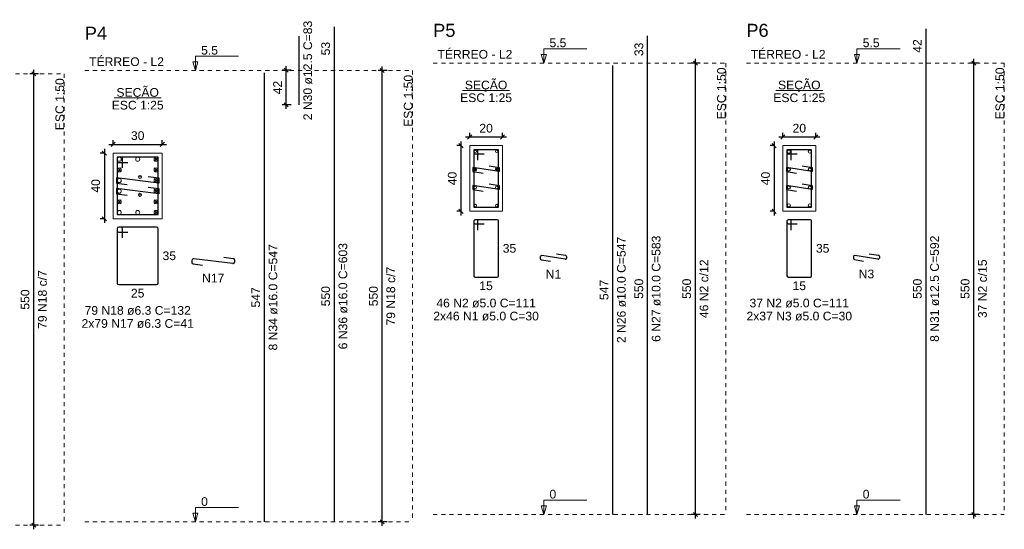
# Model space of a CAD drawing. Header units: millimetres. Extents: x 10 to 1250, y -62 to 528.
# Tile 122 of 256: x 193 to 217, y 166 to 179. Entities that reach past the tile are written whole.
import ezdxf

# ---------------------------------------------------------------- set-up
doc = ezdxf.new("R2010")
doc.units = ezdxf.units.MM
doc.header["$LTSCALE"] = 0.05
doc.linetypes.add('DOT', pattern=[6.35, 0, -6.35])
for name, color, linetype, lineweight in [('Descrição da armadura', 7, 'Continuous', 5), ('DT-Barras na forma', 2, 'Continuous', 30), ('DT-Barras no corte', 5, 'Continuous', 5), ('DT-Barras rebatidas', 2, 'Continuous', 30), ('DT-Cotas', 9, 'Continuous', 5), ('DT-Forma', 5, 'Continuous', 5), ('DT-Pontilhado', 9, 'DOT', 5), ('DT-Textos', 7, 'Continuous', 5), ('DT-Título', 3, 'Continuous', 20), ('Textos armaduras', 7, 'Continuous', 5)]:
    doc.layers.add(name, color=color, linetype=linetype, lineweight=lineweight)
doc.styles.add('Arial', font='arial.ttf')
doc.styles.get("Standard").update_dxf_attribs({"font": 'arial.ttf'})
doc.dimstyles.new('UM_25.000000', dxfattribs={"dimtxt": 0.18, "dimasz": 0.1, "dimexe": 0.1, "dimexo": 0.2, "dimgap": 0, "dimtad": 1, "dimtih": 1, "dimtoh": 1, "dimdec": 1, "dimlfac": 25, "dimzin": 0, "dimdsep": 46, "dimtxsty": 'Standard', "dimcen": 0.09, "dimdle": 0.1, "dimadec": 1, "dimazin": 2, "dimtfac": 1, "dimtdec": 4, "dimtofl": 0, "dimtmove": 0, "dimatfit": 3, "dimfxl": 1, "dimtolj": 1, "dimarcsym": 0})
doc.dimstyles.new('UM_50.000000', dxfattribs={"dimtxt": 0.18, "dimasz": 0.1, "dimexe": 0.1, "dimexo": 0.2, "dimgap": 0.1, "dimtad": 1, "dimdec": 1, "dimlfac": 50, "dimzin": 0, "dimdsep": 46, "dimtxsty": 'Standard', "dimblk": 'OBLIQUE', "dimcen": 0.09, "dimdle": 0.1, "dimadec": 1, "dimazin": 2, "dimtfac": 1, "dimtdec": 1, "dimtofl": 0, "dimtmove": 0, "dimatfit": 3, "dimldrblk": 'OBLIQUE', "dimfxl": 1, "dimtolj": 1, "dimarcsym": 1})

# ---------------------------------------------------------------- blocks, each defined once
blk = doc.blocks.new('_Oblique')
at = {"color": 0, "linetype": 'ByBlock', "lineweight": -2}
blk.add_line((-0.5, -0.5), (0.5, 0.5), dxfattribs=at)
blk = doc.blocks.new('*D1520')
at = {"layer": 'Defpoints', "color": 0, "transparency": 16777216}
for p in [(192.986, 177.447), (193.303, 177.447), (193.303, 166.447)]:
    blk.add_point(p, dxfattribs=at)
at = {"layer": 'DT-Cotas', "color": 0, "lineweight": -2, "transparency": 16777216}
for p, q in [((193.103, 177.447), (192.886, 177.447)), ((192.986, 166.347), (192.986, 177.547)), ((193.103, 166.447), (192.886, 166.447))]:
    blk.add_line(p, q, dxfattribs=at)
at = {"layer": 'DT-Cotas', "color": 0, "lineweight": -2, "transparency": 16777216, "xscale": 0.1, "yscale": 0.1, "zscale": 0.1}
for p, rotation in [((192.986, 177.447), 90), ((192.986, 166.447), 270)]:
    blk.add_blockref('_Oblique', p, dxfattribs=dict(at, rotation=rotation))
blk = doc.blocks.new('*D1521')
at = {"layer": 'Defpoints', "color": 0, "transparency": 16777216}
for p in [(192.986, 177.447), (193.303, 177.447), (193.303, 166.447)]:
    blk.add_point(p, dxfattribs=at)
at = {"layer": 'DT-Cotas', "color": 0, "lineweight": -2, "transparency": 16777216}
for p, q in [((193.103, 177.447), (192.886, 177.447)), ((192.986, 166.347), (192.986, 177.547)), ((193.103, 166.447), (192.886, 166.447))]:
    blk.add_line(p, q, dxfattribs=at)
at = {"layer": 'DT-Cotas', "color": 0, "lineweight": -2, "transparency": 16777216, "xscale": 0.1, "yscale": 0.1, "zscale": 0.1}
for p, rotation in [((192.986, 177.447), 90), ((192.986, 166.447), 270)]:
    blk.add_blockref('_Oblique', p, dxfattribs=dict(at, rotation=rotation))
blk = doc.blocks.new('*D1510')
at = {"layer": 'Defpoints', "color": 0, "transparency": 16777216}
for p in [(194.917, 175.517), (194.705, 173.917), (194.917, 173.917)]:
    blk.add_point(p, dxfattribs=at)
at = {"layer": 'DT-Cotas', "color": 0, "lineweight": -2, "transparency": 16777216}
for p, q in [((194.717, 175.517), (194.605, 175.517)), ((194.705, 175.617), (194.705, 173.817)), ((194.717, 173.917), (194.605, 173.917))]:
    blk.add_line(p, q, dxfattribs=at)
at = {"layer": 'DT-Cotas', "color": 0, "lineweight": -2, "transparency": 16777216, "xscale": 0.1, "yscale": 0.1, "zscale": 0.1}
for p, rotation in [((194.705, 175.517), 90), ((194.705, 173.917), 270)]:
    blk.add_blockref('_Oblique', p, dxfattribs=dict(at, rotation=rotation))
at = {"layer": 'DT-Cotas', "transparency": 16777216, "insert": (194.494, 174.717), "char_height": 0.2118, "attachment_point": 5, "rotation": 90, "style": 'Arial'}
blk.add_mtext('\\A1;40', dxfattribs=at)
blk = doc.blocks.new('*D1511')
at = {"layer": 'Defpoints', "color": 0, "transparency": 16777216}
for p in [(196.117, 175.729), (194.917, 175.517), (196.117, 175.517)]:
    blk.add_point(p, dxfattribs=at)
at = {"layer": 'DT-Cotas', "color": 0, "lineweight": -2, "transparency": 16777216}
for p, q in [((194.817, 175.729), (196.217, 175.729)), ((194.917, 175.717), (194.917, 175.829)), ((196.117, 175.717), (196.117, 175.829))]:
    blk.add_line(p, q, dxfattribs=at)
at = {"layer": 'DT-Cotas', "color": 0, "lineweight": -2, "transparency": 16777216, "xscale": 0.1, "yscale": 0.1, "zscale": 0.1, "rotation": 180}
blk.add_blockref('_Oblique', (194.917, 175.729), dxfattribs=at)
at = {"layer": 'DT-Cotas', "color": 0, "lineweight": -2, "transparency": 16777216, "xscale": 0.1, "yscale": 0.1, "zscale": 0.1}
blk.add_blockref('_Oblique', (196.117, 175.729), dxfattribs=at)
at = {"layer": 'DT-Cotas', "transparency": 16777216, "insert": (195.517, 175.941), "char_height": 0.2118, "attachment_point": 5, "rotation": 0.0057, "style": 'Arial'}
blk.add_mtext('\\A1;30', dxfattribs=at)
blk = doc.blocks.new('*D1512')
at = {"layer": 'Defpoints', "color": 0, "transparency": 16777216}
for p in [(199.138, 177.535), (199.455, 177.535), (199.455, 176.695)]:
    blk.add_point(p, dxfattribs=at)
at = {"layer": 'DT-Cotas', "color": 0, "lineweight": -2, "transparency": 16777216}
for p, q in [((199.138, 176.595), (199.138, 177.635)), ((199.255, 177.535), (199.038, 177.535)), ((199.255, 176.695), (199.038, 176.695))]:
    blk.add_line(p, q, dxfattribs=at)
at = {"layer": 'DT-Cotas', "color": 0, "lineweight": -2, "transparency": 16777216, "xscale": 0.1, "yscale": 0.1, "zscale": 0.1}
for p, rotation in [((199.138, 177.535), 90), ((199.138, 176.695), 270)]:
    blk.add_blockref('_Oblique', p, dxfattribs=dict(at, rotation=rotation))
at = {"layer": 'DT-Cotas', "transparency": 16777216, "insert": (198.926, 177.115), "char_height": 0.2118, "attachment_point": 5, "rotation": 90, "style": 'Arial'}
blk.add_mtext('\\A1;42', dxfattribs=at)
blk = doc.blocks.new('*D1513')
at = {"layer": 'Defpoints', "color": 0, "transparency": 16777216}
for p in [(201.477, 177.529), (201.795, 177.529), (201.795, 166.529)]:
    blk.add_point(p, dxfattribs=at)
at = {"layer": 'DT-Cotas', "color": 0, "lineweight": -2, "transparency": 16777216}
for p, q in [((201.477, 166.429), (201.477, 177.629)), ((201.595, 177.529), (201.377, 177.529)), ((201.595, 166.529), (201.377, 166.529))]:
    blk.add_line(p, q, dxfattribs=at)
at = {"layer": 'DT-Cotas', "color": 0, "lineweight": -2, "transparency": 16777216, "xscale": 0.1, "yscale": 0.1, "zscale": 0.1}
for p, rotation in [((201.477, 177.529), 90), ((201.477, 166.529), 270)]:
    blk.add_blockref('_Oblique', p, dxfattribs=dict(at, rotation=rotation))
blk = doc.blocks.new('*D1514')
at = {"layer": 'Defpoints', "color": 0, "transparency": 16777216}
for p in [(201.477, 177.529), (201.795, 177.529), (201.795, 166.529)]:
    blk.add_point(p, dxfattribs=at)
at = {"layer": 'DT-Cotas', "color": 0, "lineweight": -2, "transparency": 16777216}
for p, q in [((201.477, 166.429), (201.477, 177.629)), ((201.595, 177.529), (201.377, 177.529)), ((201.595, 166.529), (201.377, 166.529))]:
    blk.add_line(p, q, dxfattribs=at)
at = {"layer": 'DT-Cotas', "color": 0, "lineweight": -2, "transparency": 16777216, "xscale": 0.1, "yscale": 0.1, "zscale": 0.1}
for p, rotation in [((201.477, 177.529), 90), ((201.477, 166.529), 270)]:
    blk.add_blockref('_Oblique', p, dxfattribs=dict(at, rotation=rotation))
blk = doc.blocks.new('*D1515')
at = {"layer": 'Defpoints', "color": 0, "transparency": 16777216}
for p in [(203.609, 175.698), (203.397, 174.098), (203.609, 174.098)]:
    blk.add_point(p, dxfattribs=at)
at = {"layer": 'DT-Cotas', "color": 0, "lineweight": -2, "transparency": 16777216}
for p, q in [((203.409, 175.698), (203.297, 175.698)), ((203.397, 175.798), (203.397, 173.998)), ((203.409, 174.098), (203.297, 174.098))]:
    blk.add_line(p, q, dxfattribs=at)
at = {"layer": 'DT-Cotas', "color": 0, "lineweight": -2, "transparency": 16777216, "xscale": 0.1, "yscale": 0.1, "zscale": 0.1}
for p, rotation in [((203.397, 175.698), 90), ((203.397, 174.098), 270)]:
    blk.add_blockref('_Oblique', p, dxfattribs=dict(at, rotation=rotation))
at = {"layer": 'DT-Cotas', "transparency": 16777216, "insert": (203.185, 174.898), "char_height": 0.2118, "attachment_point": 5, "rotation": 90, "style": 'Arial'}
blk.add_mtext('\\A1;40', dxfattribs=at)
blk = doc.blocks.new('*D1516')
at = {"layer": 'Defpoints', "color": 0, "transparency": 16777216}
for p in [(203.609, 175.698), (204.409, 175.91), (204.409, 175.698)]:
    blk.add_point(p, dxfattribs=at)
at = {"layer": 'DT-Cotas', "color": 0, "lineweight": -2, "transparency": 16777216}
for p, q in [((203.609, 175.898), (203.609, 176.01)), ((204.409, 175.898), (204.409, 176.01)), ((203.509, 175.91), (204.509, 175.91))]:
    blk.add_line(p, q, dxfattribs=at)
at = {"layer": 'DT-Cotas', "color": 0, "lineweight": -2, "transparency": 16777216, "xscale": 0.1, "yscale": 0.1, "zscale": 0.1, "rotation": 180}
blk.add_blockref('_Oblique', (203.609, 175.91), dxfattribs=at)
at = {"layer": 'DT-Cotas', "color": 0, "lineweight": -2, "transparency": 16777216, "xscale": 0.1, "yscale": 0.1, "zscale": 0.1}
blk.add_blockref('_Oblique', (204.409, 175.91), dxfattribs=at)
at = {"layer": 'DT-Cotas', "transparency": 16777216, "insert": (204.009, 176.122), "char_height": 0.2118, "attachment_point": 5, "rotation": 0.0057, "style": 'Arial'}
blk.add_mtext('\\A1;20', dxfattribs=at)
blk = doc.blocks.new('*D1522')
at = {"layer": 'Defpoints', "color": 0, "transparency": 16777216}
for p in [(209.112, 177.71), (209.43, 177.71), (209.43, 166.71)]:
    blk.add_point(p, dxfattribs=at)
at = {"layer": 'DT-Cotas', "color": 0, "lineweight": -2, "transparency": 16777216}
for p, q in [((209.23, 177.71), (209.012, 177.71)), ((209.112, 166.61), (209.112, 177.81)), ((209.23, 166.71), (209.012, 166.71))]:
    blk.add_line(p, q, dxfattribs=at)
at = {"layer": 'DT-Cotas', "color": 0, "lineweight": -2, "transparency": 16777216, "xscale": 0.1, "yscale": 0.1, "zscale": 0.1}
for p, rotation in [((209.112, 177.71), 90), ((209.112, 166.71), 270)]:
    blk.add_blockref('_Oblique', p, dxfattribs=dict(at, rotation=rotation))
blk = doc.blocks.new('*D1523')
at = {"layer": 'Defpoints', "color": 0, "transparency": 16777216}
for p in [(209.112, 177.71), (209.43, 177.71), (209.43, 166.71)]:
    blk.add_point(p, dxfattribs=at)
at = {"layer": 'DT-Cotas', "color": 0, "lineweight": -2, "transparency": 16777216}
for p, q in [((209.23, 177.71), (209.012, 177.71)), ((209.112, 166.61), (209.112, 177.81)), ((209.23, 166.71), (209.012, 166.71))]:
    blk.add_line(p, q, dxfattribs=at)
at = {"layer": 'DT-Cotas', "color": 0, "lineweight": -2, "transparency": 16777216, "xscale": 0.1, "yscale": 0.1, "zscale": 0.1}
for p, rotation in [((209.112, 177.71), 90), ((209.112, 166.71), 270)]:
    blk.add_blockref('_Oblique', p, dxfattribs=dict(at, rotation=rotation))
blk = doc.blocks.new('*D1524')
at = {"layer": 'Defpoints', "color": 0, "transparency": 16777216}
for p in [(211.244, 175.698), (211.032, 174.098), (211.244, 174.098)]:
    blk.add_point(p, dxfattribs=at)
at = {"layer": 'DT-Cotas', "color": 0, "lineweight": -2, "transparency": 16777216}
for p, q in [((211.044, 175.698), (210.932, 175.698)), ((211.032, 175.798), (211.032, 173.998)), ((211.044, 174.098), (210.932, 174.098))]:
    blk.add_line(p, q, dxfattribs=at)
at = {"layer": 'DT-Cotas', "color": 0, "lineweight": -2, "transparency": 16777216, "xscale": 0.1, "yscale": 0.1, "zscale": 0.1}
for p, rotation in [((211.032, 175.698), 90), ((211.032, 174.098), 270)]:
    blk.add_blockref('_Oblique', p, dxfattribs=dict(at, rotation=rotation))
at = {"layer": 'DT-Cotas', "transparency": 16777216, "insert": (210.82, 174.898), "char_height": 0.2118, "attachment_point": 5, "rotation": 90, "style": 'Arial'}
blk.add_mtext('\\A1;40', dxfattribs=at)
blk = doc.blocks.new('*D1525')
at = {"layer": 'Defpoints', "color": 0, "transparency": 16777216}
for p in [(211.244, 175.698), (212.044, 175.91), (212.044, 175.698)]:
    blk.add_point(p, dxfattribs=at)
at = {"layer": 'DT-Cotas', "color": 0, "lineweight": -2, "transparency": 16777216}
for p, q in [((211.244, 175.898), (211.244, 176.01)), ((212.044, 175.898), (212.044, 176.01)), ((211.144, 175.91), (212.144, 175.91))]:
    blk.add_line(p, q, dxfattribs=at)
at = {"layer": 'DT-Cotas', "color": 0, "lineweight": -2, "transparency": 16777216, "xscale": 0.1, "yscale": 0.1, "zscale": 0.1, "rotation": 180}
blk.add_blockref('_Oblique', (211.244, 175.91), dxfattribs=at)
at = {"layer": 'DT-Cotas', "color": 0, "lineweight": -2, "transparency": 16777216, "xscale": 0.1, "yscale": 0.1, "zscale": 0.1}
blk.add_blockref('_Oblique', (212.044, 175.91), dxfattribs=at)
at = {"layer": 'DT-Cotas', "transparency": 16777216, "insert": (211.644, 176.122), "char_height": 0.2118, "attachment_point": 5, "rotation": 0.0057, "style": 'Arial'}
blk.add_mtext('\\A1;20', dxfattribs=at)
blk = doc.blocks.new('*D1526')
at = {"layer": 'Defpoints', "color": 0, "transparency": 16777216}
for p in [(215.9, 177.71), (216.217, 177.71), (216.217, 166.71)]:
    blk.add_point(p, dxfattribs=at)
at = {"layer": 'DT-Cotas', "color": 0, "lineweight": -2, "transparency": 16777216}
for p, q in [((216.017, 177.71), (215.8, 177.71)), ((215.9, 166.61), (215.9, 177.81)), ((216.017, 166.71), (215.8, 166.71))]:
    blk.add_line(p, q, dxfattribs=at)
at = {"layer": 'DT-Cotas', "color": 0, "lineweight": -2, "transparency": 16777216, "xscale": 0.1, "yscale": 0.1, "zscale": 0.1}
for p, rotation in [((215.9, 177.71), 90), ((215.9, 166.71), 270)]:
    blk.add_blockref('_Oblique', p, dxfattribs=dict(at, rotation=rotation))
blk = doc.blocks.new('*D1527')
at = {"layer": 'Defpoints', "color": 0, "transparency": 16777216}
for p in [(215.9, 177.71), (216.217, 177.71), (216.217, 166.71)]:
    blk.add_point(p, dxfattribs=at)
at = {"layer": 'DT-Cotas', "color": 0, "lineweight": -2, "transparency": 16777216}
for p, q in [((216.017, 177.71), (215.8, 177.71)), ((215.9, 166.61), (215.9, 177.81)), ((216.017, 166.71), (215.8, 166.71))]:
    blk.add_line(p, q, dxfattribs=at)
at = {"layer": 'DT-Cotas', "color": 0, "lineweight": -2, "transparency": 16777216, "xscale": 0.1, "yscale": 0.1, "zscale": 0.1}
for p, rotation in [((215.9, 177.71), 90), ((215.9, 166.71), 270)]:
    blk.add_blockref('_Oblique', p, dxfattribs=dict(at, rotation=rotation))

msp = doc.modelspace()

# ---------------------------------------------------------------- linework, layer by layer
at = {"layer": 'DT-Barras na forma'}
for points in [[(203.8091, 175.3479), (203.8091, 175.5979), (203.7091, 175.5979), (203.7091, 174.1979), (204.3091, 174.1979), (204.3091, 175.5979), (203.7091, 175.5979), (203.7091, 175.4979), (203.9591, 175.4979)], [(211.4437, 175.3479), (211.4437, 175.5979), (211.3437, 175.5979), (211.3437, 174.1979), (211.9437, 174.1979), (211.9437, 175.5979), (211.3437, 175.5979), (211.3437, 175.4979), (211.5937, 175.4979)], [(195.1432, 175.1543), (195.1432, 175.4173), (195.0172, 175.4173), (195.0172, 174.0173), (196.0172, 174.0173), (196.0172, 175.4173), (195.0172, 175.4173), (195.0172, 175.2913), (195.2802, 175.2913)], [(204.0821, 175.2065), (204.3291, 175.1679), (204.3291, 175.0679), (203.6891, 175.1679), (203.6891, 175.0679), (203.9361, 175.0293)], [(211.7118, 175.2054), (211.9587, 175.1662), (211.9587, 175.0662), (211.3287, 175.1662), (211.3287, 175.0662), (211.5756, 175.0271)], [(195.7746, 174.9426), (196.0356, 174.9105), (196.0356, 174.7833), (194.9988, 174.9105), (194.9988, 174.7833), (195.2599, 174.7513)], [(204.0821, 174.7665), (204.3291, 174.7279), (204.3291, 174.6279), (203.6891, 174.7279), (203.6891, 174.6279), (203.9361, 174.5893)], [(211.7118, 174.7688), (211.9587, 174.7296), (211.9587, 174.6296), (211.3287, 174.7296), (211.3287, 174.6296), (211.5756, 174.5904)], [(195.7746, 174.6834), (196.0356, 174.6513), (196.0356, 174.5241), (194.9988, 174.6513), (194.9988, 174.5241), (195.2599, 174.4921)]]:
    msp.add_lwpolyline(points, dxfattribs=at)
at = {"layer": 'DT-Barras no corte'}
for p, q in [((195.9172, 175.3173), (196.0132, 175.4133)), ((195.9172, 175.4133), (196.0132, 175.3173)), ((195.0212, 175.0581), (195.1172, 175.1541)), ((195.0212, 175.1541), (195.1172, 175.0581)), ((195.9172, 175.0581), (196.0132, 175.1541)), ((195.9172, 175.1541), (196.0132, 175.0581)), ((203.7191, 175.0879), (203.7791, 175.1479)), ((203.7191, 175.1479), (203.7791, 175.0879)), ((204.2391, 175.0879), (204.2991, 175.1479)), ((204.2391, 175.1479), (204.2991, 175.0879)), ((195.5272, 174.9357), (195.6172, 174.9357)), ((195.9172, 174.7989), (196.0132, 174.8949)), ((195.9172, 174.8949), (196.0132, 174.7989)), ((195.5272, 174.499), (195.6172, 174.499)), ((195.9172, 174.5397), (196.0132, 174.6357)), ((195.9172, 174.6357), (196.0132, 174.5397)), ((195.0212, 174.2805), (195.1172, 174.3765)), ((195.0212, 174.3765), (195.1172, 174.2805)), ((195.9172, 174.2805), (196.0132, 174.3765)), ((195.9172, 174.3765), (196.0132, 174.2805)), ((195.9172, 174.0213), (196.0132, 174.1173)), ((195.9172, 174.1173), (196.0132, 174.0213))]:
    msp.add_line(p, q, dxfattribs=at)
for centre, radius in [((203.7491, 175.5579), 0.03), ((204.2691, 175.5579), 0.03), ((211.3887, 175.5529), 0.0375), ((211.8987, 175.5529), 0.0375), ((195.0692, 175.3653), 0.048), ((195.5172, 175.3653), 0.048), ((195.9652, 175.3653), 0.048), ((195.0692, 175.1061), 0.048), ((195.5722, 174.9357), 0.0375), ((195.9652, 175.1061), 0.048), ((203.7491, 175.1179), 0.03), ((204.2691, 175.1179), 0.03), ((211.3887, 175.1162), 0.0375), ((211.8987, 175.1162), 0.0375), ((195.0692, 174.8469), 0.048), ((195.9652, 174.8469), 0.048), ((195.0692, 174.5877), 0.048), ((195.5722, 174.499), 0.0375), ((195.9652, 174.5877), 0.048), ((203.7491, 174.6779), 0.03), ((204.2691, 174.6779), 0.03), ((211.3887, 174.6796), 0.0375), ((211.8987, 174.6796), 0.0375), ((195.0692, 174.3285), 0.048), ((195.9652, 174.3285), 0.048), ((203.7491, 174.2379), 0.03), ((204.2691, 174.2379), 0.03), ((211.3887, 174.2429), 0.0375), ((211.8987, 174.2429), 0.0375), ((195.0692, 174.0693), 0.048), ((195.5172, 174.0693), 0.048), ((195.9652, 174.0693), 0.048)]:
    msp.add_circle(centre, radius, dxfattribs=at)
at = {"layer": 'DT-Barras rebatidas'}
for p, q in [((200.3125, 177.5294), (200.3125, 178.5969)), ((199.4553, 176.6955), (199.4553, 178.3634)), ((207.9472, 177.71), (207.9472, 178.3772)), ((214.7347, 177.71), (214.7347, 178.5439)), ((207.1, 166.71), (207.1, 177.652)), ((207.9472, 166.71), (207.9472, 177.71)), ((214.7347, 166.71), (214.7347, 177.71)), ((198.6081, 166.5294), (198.6081, 177.4714)), ((200.3125, 166.5294), (200.3125, 177.5294)), ((203.7091, 173.862), (203.7091, 172.522)), ((203.7091, 173.862), (203.7091, 173.822)), ((203.7791, 173.892), (203.7391, 173.892)), ((204.2791, 173.892), (203.7391, 173.892)), ((203.7391, 173.792), (203.9591, 173.792)), ((203.8091, 173.642), (203.8091, 173.862)), ((204.3091, 172.522), (204.3091, 173.862)), ((211.3437, 173.862), (211.3437, 172.522)), ((211.3437, 173.862), (211.3437, 173.822)), ((211.4137, 173.892), (211.3737, 173.892)), ((211.9137, 173.892), (211.3737, 173.892)), ((211.3737, 173.792), (211.5937, 173.792)), ((211.4437, 173.642), (211.4437, 173.862)), ((211.9437, 172.522), (211.9437, 173.862)), ((195.0172, 173.6736), (195.0172, 172.3492)), ((195.0172, 173.6736), (195.0172, 173.6232)), ((195.1054, 173.7114), (195.055, 173.7114)), ((195.9794, 173.7114), (195.055, 173.7114)), ((195.055, 173.5854), (195.2802, 173.5854)), ((195.1432, 173.4484), (195.1432, 173.6736)), ((196.0172, 172.3492), (196.0172, 173.6736)), ((205.7242, 173.0606), (205.9458, 173.026)), ((213.3489, 173.0629), (213.5705, 173.0277)), ((196.8393, 172.9027), (196.8393, 172.8517)), ((196.8725, 172.8142), (197.1003, 172.7862)), ((197.8337, 172.8234), (196.8817, 172.9402)), ((197.6151, 172.9775), (197.8429, 172.9495)), ((197.8761, 172.912), (197.8761, 172.8609)), ((205.3312, 172.987), (205.3312, 172.9477)), ((205.3565, 172.918), (205.5782, 172.8834)), ((205.9365, 172.9274), (205.3658, 173.0166)), ((205.9712, 172.9963), (205.9712, 172.9571)), ((212.9658, 172.9885), (212.9658, 172.9493)), ((212.9911, 172.9197), (213.2127, 172.8845)), ((213.5611, 172.9292), (213.0005, 173.0182)), ((213.5958, 172.9981), (213.5958, 172.9588)), ((203.7391, 172.492), (204.2791, 172.492)), ((211.3737, 172.492), (211.9137, 172.492)), ((195.055, 172.3114), (195.9794, 172.3114))]:
    msp.add_line(p, q, dxfattribs=at)
for centre, radius, start, end in [((203.7391, 173.862), 0.03, 90, 180), ((203.7391, 173.862), 0.03, 90, 180), ((203.7391, 173.822), 0.03, 180, 270), ((203.7791, 173.862), 0.03, 0, 90), ((204.2791, 173.862), 0.03, 0, 90), ((211.3737, 173.862), 0.03, 90, 180), ((211.3737, 173.862), 0.03, 90, 180), ((211.3737, 173.822), 0.03, 180, 270), ((211.4137, 173.862), 0.03, 0, 90), ((211.9137, 173.862), 0.03, 0, 90), ((195.055, 173.6736), 0.0378, 90, 180), ((195.055, 173.6736), 0.0378, 90, 180), ((195.055, 173.6232), 0.0378, 180, 270), ((195.1054, 173.6736), 0.0378, 0, 90), ((195.9794, 173.6736), 0.0378, 0, 90), ((196.8771, 172.9027), 0.0378, 83.00561, 180), ((196.8771, 172.8517), 0.0378, 180, 263.00561), ((197.8383, 172.8609), 0.0378, 263.00561, 0), ((197.8383, 172.912), 0.0378, 0, 83.00561), ((205.3612, 172.987), 0.03, 81.11934, 180), ((205.3612, 172.9477), 0.03, 180, 261.11934), ((205.9412, 172.9571), 0.03, 261.11934, 0), ((205.9412, 172.9963), 0.03, 0, 81.11934), ((212.9958, 172.9885), 0.03, 80.98068, 180), ((212.9958, 172.9493), 0.03, 180, 260.98068), ((213.5658, 172.9588), 0.03, 260.98068, 0), ((213.5658, 172.9981), 0.03, 0, 80.98068), ((195.055, 172.3492), 0.0378, 180, 270), ((195.9794, 172.3492), 0.0378, 270, 0), ((203.7391, 172.522), 0.03, 180, 270), ((204.2791, 172.522), 0.03, 270, 0), ((211.3737, 172.522), 0.03, 180, 270), ((211.9137, 172.522), 0.03, 270, 0)]:
    msp.add_arc(centre, radius, start, end, dxfattribs=at)
at = {"layer": 'DT-Forma'}
for points in [[(203.6091, 174.0979), (204.4091, 174.0979), (204.4091, 175.6979), (203.6091, 175.6979), (203.6091, 174.0979)], [(211.2437, 174.0979), (212.0437, 174.0979), (212.0437, 175.6979), (211.2437, 175.6979), (211.2437, 174.0979)], [(194.9172, 173.9173), (196.1172, 173.9173), (196.1172, 175.5173), (194.9172, 175.5173), (194.9172, 173.9173)]]:
    msp.add_lwpolyline(points, close=True, dxfattribs=at)
at = {"layer": 'DT-Pontilhado', "ltscale": 0.2}
for p, q in [((202.7187, 177.71), (209.8534, 177.71)), ((209.8534, 177.71), (209.8534, 166.71)), ((210.3534, 177.71), (216.6409, 177.71)), ((216.6409, 177.71), (216.6409, 166.71)), ((185.735, 177.4469), (193.7269, 177.4469)), ((193.7269, 177.4469), (193.7269, 166.4469)), ((194.2269, 177.5294), (202.2187, 177.5294)), ((202.2187, 177.5294), (202.2187, 166.5294)), ((202.7187, 166.71), (209.8534, 166.71)), ((210.3534, 166.71), (216.6409, 166.71)), ((185.735, 166.4469), (193.7269, 166.4469)), ((194.2269, 166.5294), (202.2187, 166.5294))]:
    msp.add_line(p, q, dxfattribs=at)
at = {"layer": 'DT-Textos'}
for p, q in [((203.4369, 177.0428), (204.5813, 177.0428)), ((211.0715, 177.0428), (212.216, 177.0428)), ((194.945, 176.8623), (196.0894, 176.8623))]:
    msp.add_line(p, q, dxfattribs=at)
for points in [[(196.9227, 177.5294), (196.9863, 177.7412), (196.8592, 177.7412), (196.9227, 177.5294), (196.9227, 177.8794), (197.9727, 177.8794)], [(205.4146, 177.71), (205.4781, 177.9218), (205.3511, 177.9218), (205.4146, 177.71), (205.4146, 178.06), (206.4646, 178.06)], [(213.0493, 177.71), (213.1128, 177.9218), (212.9857, 177.9218), (213.0493, 177.71), (213.0493, 178.06), (214.0993, 178.06)], [(205.4146, 166.71), (205.4781, 166.9218), (205.3511, 166.9218), (205.4146, 166.71), (205.4146, 167.06), (206.4646, 167.06)], [(213.0493, 166.71), (213.1128, 166.9218), (212.9857, 166.9218), (213.0493, 166.71), (213.0493, 167.06), (214.0993, 167.06)], [(196.9227, 166.5294), (196.9863, 166.7412), (196.8592, 166.7412), (196.9227, 166.5294), (196.9227, 166.8794), (197.9727, 166.8794)]]:
    msp.add_lwpolyline(points, dxfattribs=at)

# ---------------------------------------------------------------- texts
at = {"layer": 'Descrição da armadura', "linetype": 'Continuous', "char_height": 0.2118, "attachment_point": 8, "rotation": 90, "line_spacing_factor": 0.798, "style": 'Arial'}
for s, insert, width in [('2 N30 ø12.5 C=83', (199.773, 177.5294), 4.8647), ('2 N26 ø10.0 C=547', (207.4177, 172.181), 5.194653), ('6 N27 ø10.0 C=583', (208.2649, 172.21), 5.194653), ('8 N31 ø12.5 C=592', (215.0524, 172.21), 5.194653), ('8 N34 ø16.0 C=547', (198.9258, 172.0004), 5.194653), ('6 N36 ø16.0 C=603', (200.6302, 172.0294), 5.194653), ('46 N2 c/12', (209.4298, 172.21), 2.869342), ('37 N2 c/15', (216.2173, 172.21), 2.869342), ('79 N18 c/7', (193.3033, 171.9469), 2.869342), ('79 N18 c/7', (201.7951, 172.0294), 2.869342)]:
    msp.add_mtext(s, dxfattribs=dict(at, insert=insert, width=width))
at = {"layer": 'Descrição da armadura', "linetype": 'Continuous', "char_height": 0.2118, "attachment_point": 8, "line_spacing_factor": 0.798, "style": 'Arial'}
for s, insert, width in [('N17', (197.3577, 172.3626), 1.088351), ('N1', (205.6512, 172.4598), 0.758398), ('N3', (213.2808, 172.4609), 0.758398), ('79 N18 ø6.3 C=132', (195.5172, 171.5701), 5.194653), ('46 N2 ø5.0 C=111', (204.0091, 171.7507), 4.8647), ('37 N2 ø5.0 C=111', (211.6437, 171.7507), 4.8647), ('2x46 N1 ø5.0 C=30', (204.0091, 171.433), 5.097485), ('2x37 N3 ø5.0 C=30', (211.6437, 171.433), 5.097485), ('2x79 N17 ø6.3 C=41', (195.5172, 171.2524), 5.423355)]:
    msp.add_mtext(s, dxfattribs=dict(at, insert=insert, width=width))
at = {"layer": 'DT-Cotas', "linetype": 'Continuous', "char_height": 0.2118, "width": 0.989858, "attachment_point": 8, "rotation": 90, "line_spacing_factor": 0.798, "style": 'Arial'}
for insert in [(209.0062, 172.21), (215.7937, 172.21), (192.8797, 171.9469), (201.3715, 172.0294)]:
    msp.add_mtext('550', dxfattribs=dict(at, insert=insert))
at = {"layer": 'DT-Textos', "char_height": 0.2118, "attachment_point": 7, "line_spacing_factor": 0.798, "style": 'Arial'}
for s, insert, width in [('5.5', (205.5546, 178.095), 0.814533), ('5.5', (213.1893, 178.095), 0.814533), ('5.5', (197.0627, 177.9144), 0.814533), ('0', (205.5546, 167.095), 0.325871), ('0', (213.1893, 167.095), 0.325871), ('0', (197.0627, 166.9144), 0.325871)]:
    msp.add_mtext(s, dxfattribs=dict(at, insert=insert, width=width))
at = {"layer": 'DT-Textos', "linetype": 'Continuous', "char_height": 0.2118, "line_spacing_factor": 0.798, "style": 'Arial'}
for s, insert, width, attachment_point in [('TÉRREO - L2', (202.8246, 177.8159), 3.614044, 7), ('TÉRREO - L2', (210.4593, 177.8159), 3.614044, 7), ('TÉRREO - L2', (194.3328, 177.6353), 3.614044, 7), ('SEÇÃO', (195.5168, 176.8241), 2.051353, 8), ('SEÇÃO', (204.0088, 177.0051), 2.051353, 8), ('SEÇÃO', (211.6438, 177.0051), 2.051353, 8), ('ESC 1:25', (204.0091, 176.7569), 2.507973, 8), ('ESC 1:25', (211.6437, 176.7569), 2.507973, 8), ('ESC 1:25', (195.5172, 176.5763), 2.507973, 8)]:
    msp.add_mtext(s, dxfattribs=dict(at, insert=insert, width=width, attachment_point=attachment_point))
at = {"layer": 'DT-Textos', "linetype": 'Continuous', "char_height": 0.2118, "width": 2.507973, "attachment_point": 9, "rotation": 90, "line_spacing_factor": 0.798, "style": 'Arial'}
for insert in [(202.2187, 177.4235), (209.8534, 177.6041), (216.6409, 177.6041), (193.7269, 177.341)]:
    msp.add_mtext('ESC 1:50', dxfattribs=dict(at, insert=insert))
at = {"layer": 'DT-Título', "linetype": 'Continuous', "char_height": 0.3177, "width": 1.194477, "attachment_point": 7, "line_spacing_factor": 0.798, "style": 'Arial'}
for s, insert in [('P4', (194.2269, 178.2792)), ('P5', (202.7187, 178.3454)), ('P6', (210.3534, 178.3454))]:
    msp.add_mtext(s, dxfattribs=dict(at, insert=insert))
at = {"layer": 'Textos armaduras', "linetype": 'Continuous', "char_height": 0.2118, "attachment_point": 7, "rotation": 90, "line_spacing_factor": 0.798, "style": 'Arial'}
for s, insert, width in [('53', (200.2066, 177.8982), 0.659905), ('33', (207.8413, 177.8786), 0.659905), ('42', (214.6288, 177.962), 0.659905), ('547', (206.9941, 171.9335), 0.989858), ('550', (207.8413, 171.9625), 0.989858), ('550', (214.6288, 171.9625), 0.989858), ('547', (198.5022, 171.753), 0.989858), ('550', (200.2066, 171.782), 0.989858)]:
    msp.add_mtext(s, dxfattribs=dict(at, insert=insert, width=width))
at = {"layer": 'Textos armaduras', "linetype": 'Continuous', "char_height": 0.2118, "width": 0.659905, "attachment_point": 7, "line_spacing_factor": 0.798, "style": 'Arial'}
for s, insert in [('35', (204.415, 173.0861)), ('35', (212.0496, 173.0861)), ('35', (196.1231, 172.9055)), ('15', (203.8441, 172.1743)), ('15', (211.4788, 172.1743)), ('25', (195.3522, 171.9937))]:
    msp.add_mtext(s, dxfattribs=dict(at, insert=insert))

# ---------------------------------------------------------------- dimensions: what is measured, and where the dimension line sits
at = {"layer": 'DT-Cotas'}
for base, p1, p2, dimstyle, override, picture, middle in [((199.1376, 177.5355), (199.4553, 176.6955), (199.4553, 177.5355), 'UM_50.000000', {"dimtxt": 0.2118, "dimasz": 0.1, "dimexe": 0.1, "dimexo": 0.2, "dimtad": 1, "dimtih": 0, "dimtoh": 0, "dimdec": 1, "dimlfac": 50, "dimzin": 8, "dimtxsty": 'Arial', "dimblk": 'Oblique', "dimblk1": 'Oblique', "dimblk2": 'Oblique', "dimsah": 1, "dimdle": 0.1, "dimse1": 0, "dimse2": 0, "dimclrt": 256, "dimadec": 1, "dimazin": 3, "dimtmove": 2, "dimldrblk": 'Oblique'}, '*D1512', (198.9258, 177.1155)), ((203.3973, 174.0979), (203.6091, 175.6979), (203.6091, 174.0979), 'UM_25.000000', {"dimtxt": 0.2118, "dimasz": 0.1, "dimexe": 0.1, "dimexo": 0.2, "dimtad": 1, "dimtih": 0, "dimtoh": 0, "dimdec": 1, "dimlfac": 25, "dimzin": 8, "dimtxsty": 'Arial', "dimblk": 'Oblique', "dimblk1": 'Oblique', "dimblk2": 'Oblique', "dimsah": 1, "dimdle": 0.1, "dimse1": 0, "dimse2": 0, "dimclrt": 256, "dimadec": 1, "dimazin": 3, "dimtmove": 2, "dimldrblk": 'Oblique'}, '*D1515', (203.1855, 174.8979)), ((211.0319, 174.0979), (211.2437, 175.6979), (211.2437, 174.0979), 'UM_25.000000', {"dimtxt": 0.2118, "dimasz": 0.1, "dimexe": 0.1, "dimexo": 0.2, "dimtad": 1, "dimtih": 0, "dimtoh": 0, "dimdec": 1, "dimlfac": 25, "dimzin": 8, "dimtxsty": 'Arial', "dimblk": 'Oblique', "dimblk1": 'Oblique', "dimblk2": 'Oblique', "dimsah": 1, "dimdle": 0.1, "dimse1": 0, "dimse2": 0, "dimclrt": 256, "dimadec": 1, "dimazin": 3, "dimtmove": 2, "dimldrblk": 'Oblique'}, '*D1524', (210.8201, 174.8979)), ((194.7054, 173.9173), (194.9172, 175.5173), (194.9172, 173.9173), 'UM_25.000000', {"dimtxt": 0.2118, "dimasz": 0.1, "dimexe": 0.1, "dimexo": 0.2, "dimtad": 1, "dimtih": 0, "dimtoh": 0, "dimdec": 1, "dimlfac": 25, "dimzin": 8, "dimtxsty": 'Arial', "dimblk": 'Oblique', "dimblk1": 'Oblique', "dimblk2": 'Oblique', "dimsah": 1, "dimdle": 0.1, "dimse1": 0, "dimse2": 0, "dimclrt": 256, "dimadec": 1, "dimazin": 3, "dimtmove": 2, "dimldrblk": 'Oblique'}, '*D1510', (194.4936, 174.7173))]:
    dim = msp.add_linear_dim(base=base, p1=p1, p2=p2, angle=90, dimstyle=dimstyle, override=override, dxfattribs=at)
    dim.commit()
    dim.dimension.update_dxf_attribs({"geometry": picture, "text_midpoint": middle, "dimtype": 160, "text_rotation": 90})
for base, p1, p2, picture, middle in [((201.4774, 177.5294), (201.7951, 166.5294), (201.7951, 177.5294), '*D1513', (201.2656, 172.0294)), ((201.4774, 177.5294), (201.7951, 166.5294), (201.7951, 177.5294), '*D1514', (201.2656, 172.0294)), ((209.1121, 177.71), (209.4298, 166.71), (209.4298, 177.71), '*D1522', (208.9003, 172.21)), ((209.1121, 177.71), (209.4298, 166.71), (209.4298, 177.71), '*D1523', (208.9003, 172.21)), ((215.8996, 177.71), (216.2173, 166.71), (216.2173, 177.71), '*D1526', (215.6878, 172.21)), ((215.8996, 177.71), (216.2173, 166.71), (216.2173, 177.71), '*D1527', (215.6878, 172.21)), ((192.9856, 177.4469), (193.3033, 166.4469), (193.3033, 177.4469), '*D1520', (192.7738, 171.9469)), ((192.9856, 177.4469), (193.3033, 166.4469), (193.3033, 177.4469), '*D1521', (192.7738, 171.9469))]:
    dim = msp.add_linear_dim(base=base, p1=p1, p2=p2, angle=90, text=' ', dimstyle='UM_50.000000', override={"dimtxt": 0.2118, "dimasz": 0.1, "dimexe": 0.1, "dimexo": 0.2, "dimtad": 1, "dimtih": 0, "dimtoh": 0, "dimdec": 1, "dimlfac": 50, "dimzin": 8, "dimtxsty": 'Arial', "dimblk": 'Oblique', "dimblk1": 'Oblique', "dimblk2": 'Oblique', "dimsah": 1, "dimdle": 0.1, "dimse1": 0, "dimse2": 0, "dimclrt": 256, "dimadec": 1, "dimazin": 3, "dimtmove": 2, "dimldrblk": 'Oblique'}, dxfattribs=at)
    dim.commit()
    dim.dimension.update_dxf_attribs({"geometry": picture, "text_midpoint": middle, "dimtype": 160, "text_rotation": 90})
for base, p1, p2, picture, middle in [((204.4091, 175.9097), (203.6091, 175.6979), (204.4091, 175.6979), '*D1516', (204.0091, 176.1215)), ((212.0437, 175.9097), (211.2437, 175.6979), (212.0437, 175.6979), '*D1525', (211.6437, 176.1215)), ((196.1172, 175.7291), (194.9172, 175.5173), (196.1172, 175.5173), '*D1511', (195.5172, 175.9409))]:
    dim = msp.add_linear_dim(base=base, p1=p1, p2=p2, dimstyle='UM_25.000000', override={"dimtxt": 0.2118, "dimasz": 0.1, "dimexe": 0.1, "dimexo": 0.2, "dimtad": 1, "dimtih": 0, "dimtoh": 0, "dimdec": 1, "dimlfac": 25, "dimzin": 8, "dimtxsty": 'Arial', "dimblk": 'Oblique', "dimblk1": 'Oblique', "dimblk2": 'Oblique', "dimsah": 1, "dimdle": 0.1, "dimse1": 0, "dimse2": 0, "dimclrt": 256, "dimadec": 1, "dimazin": 3, "dimtmove": 2, "dimldrblk": 'Oblique'}, dxfattribs=at)
    dim.commit()
    dim.dimension.update_dxf_attribs({"geometry": picture, "text_midpoint": middle, "dimtype": 160, "text_rotation": 0.00573})

doc.saveas('drawing.dxf')
